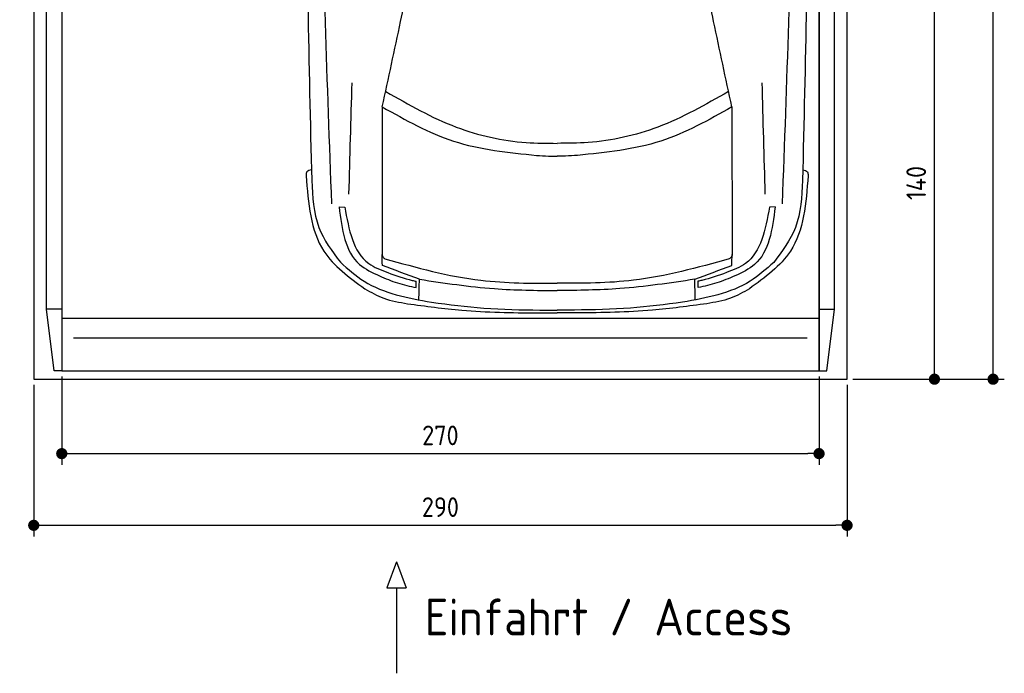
# Model space of a CAD drawing. Header units: millimetres. Extents: x -20 to 3511, y -1049 to 5673.
# Tile 1 of 4: x 0 to 3511, y -1049 to 1283. Entities that reach past the tile are written whole.
import ezdxf

# ---------------------------------------------------------------- set-up
doc = ezdxf.new("R2010")
doc.units = ezdxf.units.MM
for name, color, linetype in [('4', 3, 'Continuous'), ('5', 3, 'Continuous'), ('car', 1, 'Continuous')]:
    doc.layers.add(name, color=color, linetype=linetype)
doc.styles.get("Standard").update_dxf_attribs({"font": 'ISOCP.SHX'})
doc.dimstyles.new('GEN-ISO', dxfattribs={"dimscale": 20, "dimtxt": 3.5, "dimasz": 2, "dimexe": 2, "dimexo": 1, "dimgap": 1.5, "dimtad": 1, "dimdec": 1, "dimdsep": 46, "dimtxsty": 'STANDARD', "dimblk": 'PUNKT', "dimcen": 2, "dimclrd": 256, "dimclre": 256, "dimclrt": 2, "dimadec": 0, "dimazin": 0, "dimtp": 0.1, "dimtm": 0.1, "dimtfac": 0.71, "dimtdec": 1, "dimtmove": 2, "dimatfit": 3, "dimldrblk": 'PUNKT', "dimfxl": 1, "dimtolj": 1, "dimarcsym": 0})

# ---------------------------------------------------------------- blocks, each defined once
blk = doc.blocks.new('PUNKT')
at = {"layer": '4', "color": 0, "linetype": 'ByBlock'}
blk.add_line((-0.5, 0), (-1, 0), dxfattribs=at)
at = {"layer": '4', "color": 0, "linetype": 'ByBlock', "const_width": 0.5}
blk.add_lwpolyline([(-0.25, 0, 1), (0.25, 0, 1)], format="xyb", close=True, dxfattribs=at)
blk = doc.blocks.new('*D3')
at = {"layer": '5', "lineweight": -2}
for p, q in [((3020, 5300), (3510.6, 5300)), ((3470.6, 40), (3470.6, 5260)), ((2970, 0), (3510.6, 0))]:
    blk.add_line(p, q, dxfattribs=at)
at = {"layer": 'DEFPOINTS', "color": 0}
for p in [(3000, 5300), (3470.6, 5300), (2950, 0)]:
    blk.add_point(p, dxfattribs=at)
at = {"layer": '5', "lineweight": -2, "xscale": 40, "yscale": 40, "zscale": 40}
for p, rotation in [((3470.6, 5300), 90), ((3470.6, 0), 270)]:
    blk.add_blockref('PUNKT', p, dxfattribs=dict(at, rotation=rotation))
at = {"layer": '5', "color": 2, "insert": (3405.6, 2650), "char_height": 70, "attachment_point": 5, "rotation": 90}
blk.add_mtext('\\A1;530', dxfattribs=at)
blk = doc.blocks.new('*D4')
at = {"layer": '5', "lineweight": -2}
for p, q in [((50, -20), (50, -561.3)), ((2950, -20), (2950, -561.3)), ((90, -521.3), (2910, -521.3))]:
    blk.add_line(p, q, dxfattribs=at)
at = {"layer": 'DEFPOINTS', "color": 0}
for p in [(50, 0), (2950, 0), (2950, -521.3)]:
    blk.add_point(p, dxfattribs=at)
at = {"layer": '5', "lineweight": -2, "xscale": 40, "yscale": 40, "zscale": 40, "rotation": 180}
blk.add_blockref('PUNKT', (50, -521.3), dxfattribs=at)
at = {"layer": '5', "lineweight": -2, "xscale": 40, "yscale": 40, "zscale": 40}
blk.add_blockref('PUNKT', (2950, -521.3), dxfattribs=at)
at = {"layer": '5', "color": 2, "insert": (1500, -456.3), "char_height": 70, "attachment_point": 5}
blk.add_mtext('290', dxfattribs=at)
blk = doc.blocks.new('*D5')
at = {"layer": '5', "lineweight": -2}
for p, q in [((150, 10), (150, -305.5)), ((2850, 10), (2850, -305.5)), ((190, -265.5), (2810, -265.5))]:
    blk.add_line(p, q, dxfattribs=at)
at = {"layer": 'DEFPOINTS', "color": 0}
for p in [(150, 30), (2850, 30), (2850, -265.5)]:
    blk.add_point(p, dxfattribs=at)
at = {"layer": '5', "lineweight": -2, "xscale": 40, "yscale": 40, "zscale": 40, "rotation": 180}
blk.add_blockref('PUNKT', (150, -265.5), dxfattribs=at)
at = {"layer": '5', "lineweight": -2, "xscale": 40, "yscale": 40, "zscale": 40}
blk.add_blockref('PUNKT', (2850, -265.5), dxfattribs=at)
at = {"layer": '5', "color": 2, "insert": (1500, -200.5), "char_height": 70, "attachment_point": 5}
blk.add_mtext('270', dxfattribs=at)
blk = doc.blocks.new('*D6')
at = {"layer": '5', "lineweight": -2}
for p, q in [((3020, 1400), (3301.5, 1400)), ((3261.5, 40), (3261.5, 1360)), ((2970, 0), (3301.5, 0))]:
    blk.add_line(p, q, dxfattribs=at)
at = {"layer": 'DEFPOINTS', "color": 0}
for p in [(3000, 1400), (3261.5, 1400), (2950, 0)]:
    blk.add_point(p, dxfattribs=at)
at = {"layer": '5', "lineweight": -2, "xscale": 40, "yscale": 40, "zscale": 40}
for p, rotation in [((3261.5, 1400), 90), ((3261.5, 0), 270)]:
    blk.add_blockref('PUNKT', p, dxfattribs=dict(at, rotation=rotation))
at = {"layer": '5', "color": 2, "insert": (3196.5, 700), "char_height": 70, "attachment_point": 5, "rotation": 90}
blk.add_mtext('\\A1;140', dxfattribs=at)

msp = doc.modelspace()

# ---------------------------------------------------------------- linework, layer by layer
for p, q in [((150, 250), (95, 250)), ((122.5, 30), (95, 250)), ((2850, 250), (2905, 250)), ((2877.5, 30), (2905, 250)), ((150, 218), (2850, 218)), ((1343.48, -651.91), (1308.97, -744.61)), ((1343.48, -651.91), (1377.98, -744.61)), ((1308.97, -744.61), (1377.98, -744.61)), ((1343.48, -744.61), (1343.48, -1049.24))]:
    msp.add_line(p, q)
msp.add_lwpolyline([(3000, 5200), (2950, 5200), (2950, 5300), (50, 5300), (50, 5200), (0, 5200), (0, 1400), (50, 1400), (50, 0), (2950, 0), (2950, 1400), (3000, 1400)], close=True)
for points in [[(95, 5210), (150, 5210), (150, 30), (122.5, 30)], [(95, 250), (95, 5210)], [(150, 30), (2850, 30), (2850, 5210)], [(150, 5210), (150, 30)], [(2905, 5210), (2850, 5210), (2850, 30), (2877.5, 30)], [(2905, 250), (2905, 5210)], [(2807.98, 146.19), (1700, 146.19), (192.02, 146.19)]]:
    msp.add_lwpolyline(points)
at = {"layer": 'car'}
for p, q in [((1292.9, 971.36), (1292.04, 447.97)), ((2539.39, 971.34), (2540.24, 447.96)), ((1138.48, 614.61), (1158.99, 614.08)), ((2693.81, 614.59), (2673.3, 614.06)), ((1413.56, 327), (1413.56, 349.46)), ((2418.72, 326.98), (2418.72, 349.44)), ((1854.02, 246.78), (1916.14, 246.34)), ((1978.25, 246.78), (1916.14, 246.34)), ((1844.41, 236.2), (1916.14, 236.2)), ((1987.86, 236.2), (1916.14, 236.2))]:
    msp.add_line(p, q, dxfattribs=at)
for points, knots in [([(1112.63, 625.64), (1096.77, 1056.64), (1062.65, 1983.23), (1077.13, 2910.19), (1088.92, 3406)], [0, 0, 0, 0, 1293.6136458, 2781.0913078, 2781.0913078, 2781.0913078, 2781.0913078]), ([(2719.65, 625.62), (2735.53, 1056.62), (2769.67, 1983.21), (2755.21, 2910.16), (2743.44, 3405.98)], [0, 0, 0, 0, 1293.6136458, 2781.0913078, 2781.0913078, 2781.0913078, 2781.0913078]), ([(1038.28, 3395.27), (1027.35, 2916.19), (1010.29, 2020.63), (1031.32, 1125.12), (1041.09, 708.66)], [283.9698587, 283.9698587, 283.9698587, 283.9698587, 1721.3370464, 2970.9050259, 2970.9050259, 2970.9050259, 2970.9050259]), ([(2794.08, 3395.24), (2804.99, 2916.17), (2822.03, 2020.61), (2800.98, 1125.1), (2791.19, 708.64)], [283.9698587, 283.9698587, 283.9698587, 283.9698587, 1721.3370464, 2970.9050259, 2970.9050259, 2970.9050259, 2970.9050259]), ([(1292.9, 971.36), (1314.86, 1072.98), (1345.54, 1215.01), (1374.81, 1357.34), (1383.14, 1397.83)], [0, 0, 0, 0, 311.9023012, 435.9160376, 435.9160376, 435.9160376, 435.9160376]), ([(2539.39, 971.34), (2517.44, 1072.96), (2486.76, 1215), (2457.49, 1357.32), (2449.17, 1397.82)], [0, 0, 0, 0, 311.9023012, 435.9160376, 435.9160376, 435.9160376, 435.9160376]), ([(1305.55, 1026.2), (1387.23, 979.46), (1543, 890.3), (1757.45, 842.19), (1879.33, 841.62), (1916.14, 841.45)], [0, 0, 0, 0, 281.2556803, 536.382347, 646.808065, 646.808065, 646.808065, 646.808065]), ([(2526.74, 1026.18), (2445.06, 979.44), (2289.29, 890.29), (2074.84, 842.18), (1952.96, 841.62), (1916.14, 841.45)], [0, 0, 0, 0, 281.2556803, 536.382347, 646.808065, 646.808065, 646.808065, 646.808065]), ([(1292.9, 971.36), (1375.58, 924.7), (1546.61, 828.19), (1742.2, 808.6), (1843.23, 798.48)], [0, 0, 0, 0, 281.575554, 582.4593078, 582.4593078, 582.4593078, 582.4593078]), ([(2539.39, 971.34), (2456.71, 924.69), (2285.68, 828.18), (2090.09, 808.6), (1989.06, 798.48)], [0, 0, 0, 0, 281.575554, 582.4593078, 582.4593078, 582.4593078, 582.4593078]), ([(1843.23, 798.48), (1857.46, 797.56), (1881.74, 795.98), (1906.07, 795.9), (1916.14, 795.86)], [0, 0, 0, 0, 42.7526719, 72.9754445, 72.9754445, 72.9754445, 72.9754445]), ([(1989.06, 798.48), (1974.83, 797.56), (1950.55, 795.98), (1926.22, 795.9), (1916.14, 795.86)], [0, 0, 0, 0, 42.7526719, 72.9754445, 72.9754445, 72.9754445, 72.9754445]), ([(1040.17, 747.05), (1033.59, 745.64), (1021.69, 743.08), (1021.35, 731.24), (1021.2, 725.95)], [0, 0, 0, 0, 17.6855738, 31.9747259, 31.9747259, 31.9747259, 31.9747259]), ([(2792.12, 747.03), (2798.7, 745.61), (2810.6, 743.06), (2810.94, 731.22), (2811.09, 725.93)], [0, 0, 0, 0, 17.6855738, 31.9747259, 31.9747259, 31.9747259, 31.9747259]), ([(1021.2, 725.95), (1028.69, 628.22), (1041.54, 460.42), (1174.93, 363.17), (1230.62, 322.57)], [0, 0, 0, 0, 276.6193928, 474.9249952, 474.9249952, 474.9249952, 474.9249952]), ([(1041.09, 708.66), (1044.01, 650.86), (1049.45, 543.09), (1113.66, 456.91), (1143.43, 416.94)], [0, 0, 0, 0, 169.1446437, 315.395211, 315.395211, 315.395211, 315.395211]), ([(2811.09, 725.93), (2803.6, 628.19), (2790.74, 460.4), (2657.35, 363.15), (2601.65, 322.55)], [0, 0, 0, 0, 276.6193928, 474.9249952, 474.9249952, 474.9249952, 474.9249952]), ([(2791.19, 708.64), (2788.27, 650.84), (2782.83, 543.06), (2718.62, 456.88), (2688.84, 416.92)], [0, 0, 0, 0, 169.1446437, 315.395211, 315.395211, 315.395211, 315.395211]), ([(1138.48, 614.61), (1149.03, 534.58), (1163.53, 424.68), (1256.94, 380.45), (1282.33, 368.42)], [0, 0, 0, 0, 218.0440249, 299.4054584, 299.4054584, 299.4054584, 299.4054584]), ([(1158.99, 614.08), (1173.61, 533.84), (1193.28, 425.87), (1288.07, 389.69), (1312.41, 380.39)], [0, 0, 0, 0, 218.4397328, 293.9209562, 293.9209562, 293.9209562, 293.9209562]), ([(2673.3, 614.06), (2658.67, 533.82), (2638.99, 425.85), (2544.21, 389.67), (2519.86, 380.38)], [0, 0, 0, 0, 218.4397328, 293.9209562, 293.9209562, 293.9209562, 293.9209562]), ([(2693.81, 614.59), (2683.25, 534.56), (2668.75, 424.66), (2575.33, 380.43), (2549.95, 368.41)], [0, 0, 0, 0, 218.0440249, 299.4054584, 299.4054584, 299.4054584, 299.4054584]), ([(1292.04, 447.97), (1292.27, 444.03), (1292.72, 436.26), (1299.04, 431.75), (1302.16, 429.53)], [0, 0, 0, 0, 11.2191559, 22.0826584, 22.0826584, 22.0826584, 22.0826584]), ([(1302.16, 429.53), (1415.37, 398.11), (1616.53, 342.27), (1824.99, 342.26), (1916.14, 342.26)], [0, 0, 0, 0, 350.4108358, 622.6640922, 622.6640922, 622.6640922, 622.6640922]), ([(2530.12, 429.51), (2416.91, 398.09), (2215.74, 342.26), (2007.28, 342.26), (1916.14, 342.26)], [0, 0, 0, 0, 350.4108358, 622.6640922, 622.6640922, 622.6640922, 622.6640922]), ([(2540.24, 447.96), (2540.01, 444.01), (2539.56, 436.24), (2533.23, 431.73), (2530.12, 429.51)], [0, 0, 0, 0, 11.2191559, 22.0826584, 22.0826584, 22.0826584, 22.0826584]), ([(1143.43, 416.94), (1170.61, 392.81), (1261.44, 312.17), (1383.35, 290.18), (1468.78, 274.77)], [0, 0, 0, 0, 107.7841305, 360.2185818, 360.2185818, 360.2185818, 360.2185818]), ([(2688.84, 416.92), (2661.66, 392.79), (2570.83, 312.15), (2448.92, 290.16), (2363.49, 274.76)], [0, 0, 0, 0, 107.7841305, 360.2185818, 360.2185818, 360.2185818, 360.2185818]), ([(1282.33, 368.42), (1303.67, 359.38), (1346.1, 341.41), (1391.17, 331.78), (1413.56, 327)], [0, 0, 0, 0, 69.377531, 137.8923851, 137.8923851, 137.8923851, 137.8923851]), ([(1312.41, 380.39), (1341.26, 369.82), (1374.57, 357.62), (1409.21, 350.37), (1413.85, 349.4)], [0, 0, 0, 0, 91.8951121, 106.1269216, 106.1269216, 106.1269216, 106.1269216]), ([(1425.35, 356.42), (1514.17, 343.13), (1676.92, 318.78), (1841.42, 316.83), (1916.14, 315.94)], [0, 0, 0, 0, 269.0483183, 492.9614238, 492.9614238, 492.9614238, 492.9614238]), ([(2406.93, 356.41), (2318.1, 343.12), (2155.35, 318.77), (1990.86, 316.82), (1916.14, 315.94)], [0, 0, 0, 0, 269.0483183, 492.9614238, 492.9614238, 492.9614238, 492.9614238]), ([(2519.86, 380.38), (2491.02, 369.81), (2457.71, 357.6), (2423.07, 350.35), (2418.43, 349.38)], [0, 0, 0, 0, 91.8951121, 106.1269216, 106.1269216, 106.1269216, 106.1269216]), ([(2549.95, 368.41), (2528.6, 359.36), (2486.17, 341.39), (2441.11, 331.77), (2418.72, 326.98)], [0, 0, 0, 0, 69.377531, 137.8923851, 137.8923851, 137.8923851, 137.8923851]), ([(1230.62, 322.57), (1252.58, 310.09), (1299.86, 283.23), (1353.56, 274.2), (1382.31, 269.36)], [0, 0, 0, 0, 75.1751048, 161.8549901, 161.8549901, 161.8549901, 161.8549901]), ([(2601.65, 322.55), (2579.69, 310.07), (2532.41, 283.22), (2478.72, 274.18), (2449.96, 269.35)], [0, 0, 0, 0, 75.1751048, 161.8549901, 161.8549901, 161.8549901, 161.8549901]), ([(1382.31, 269.36), (1446.97, 260.53), (1600.23, 239.6), (1754.96, 237.45), (1844.41, 236.2)], [0, 0, 0, 0, 195.6036309, 463.6607574, 463.6607574, 463.6607574, 463.6607574]), ([(1468.78, 274.77), (1530.72, 266.53), (1658.56, 249.51), (1787.54, 247.71), (1854.02, 246.78)], [0, 0, 0, 0, 187.2779954, 386.5628783, 386.5628783, 386.5628783, 386.5628783]), ([(2363.49, 274.76), (2301.56, 266.52), (2173.71, 249.5), (2044.74, 247.71), (1978.25, 246.78)], [0, 0, 0, 0, 187.2779954, 386.5628783, 386.5628783, 386.5628783, 386.5628783]), ([(2449.96, 269.35), (2385.3, 260.52), (2232.04, 239.59), (2077.31, 237.44), (1987.86, 236.2)], [0, 0, 0, 0, 195.6036309, 463.6607574, 463.6607574, 463.6607574, 463.6607574])]:
    msp.add_open_spline(points, degree=3, knots=knots, dxfattribs=at)
for points in [[(1173.99, 659.81), (1177.67, 792.49), (1181.36, 925.16), (1185.05, 1057.84)], [(2658.3, 659.79), (2654.61, 792.47), (2650.93, 925.14), (2647.25, 1057.82)], [(1293.17, 406.03), (1292.85, 419.1), (1292.53, 432.18), (1292.22, 445.25)], [(2539.1, 406.01), (2539.42, 419.09), (2539.74, 432.16), (2540.06, 445.23)], [(1425.35, 356.42), (1381.29, 372.96), (1337.23, 389.49), (1293.17, 406.03)], [(2406.93, 356.41), (2450.99, 372.94), (2495.05, 389.48), (2539.1, 406.01)], [(1423.34, 283.14), (1424.01, 307.57), (1424.68, 331.99), (1425.35, 356.42)], [(2408.93, 283.13), (2408.26, 307.55), (2407.59, 331.98), (2406.93, 356.41)]]:
    msp.add_open_spline(points, degree=3, dxfattribs=at)

# ---------------------------------------------------------------- texts
msp.add_text('Einfahrt / Access', height=131.25).set_placement((1443.89, -914.18))

# ---------------------------------------------------------------- dimensions: what is measured, and where the dimension line sits
at = {"layer": '5'}
for base, p2, picture, middle in [((3470.6, 5300), (3000, 5300), '*D3', (3405.6, 2650)), ((3261.5, 1400), (3000, 1400), '*D6', (3196.5, 700))]:
    dim = msp.add_linear_dim(base=base, p1=(2950, 0), p2=p2, angle=270, dimstyle='GEN-ISO', override={"dimlfac": 0.1}, dxfattribs=at)
    dim.commit()
    dim.dimension.update_dxf_attribs({"geometry": picture, "text_midpoint": middle})
for base, p1, p2, picture, middle in [((2950, -521.33), (50, 0), (2950, 0), '*D4', (1500, -456.32)), ((2850, -265.52), (150, 30), (2850, 30), '*D5', (1500, -200.51))]:
    dim = msp.add_linear_dim(base=base, p1=p1, p2=p2, dimstyle='GEN-ISO', override={"dimlfac": 0.1, "dimtolj": 0}, dxfattribs=at)
    dim.commit()
    dim.dimension.update_dxf_attribs({"geometry": picture, "text_midpoint": middle})

doc.saveas('drawing.dxf')
